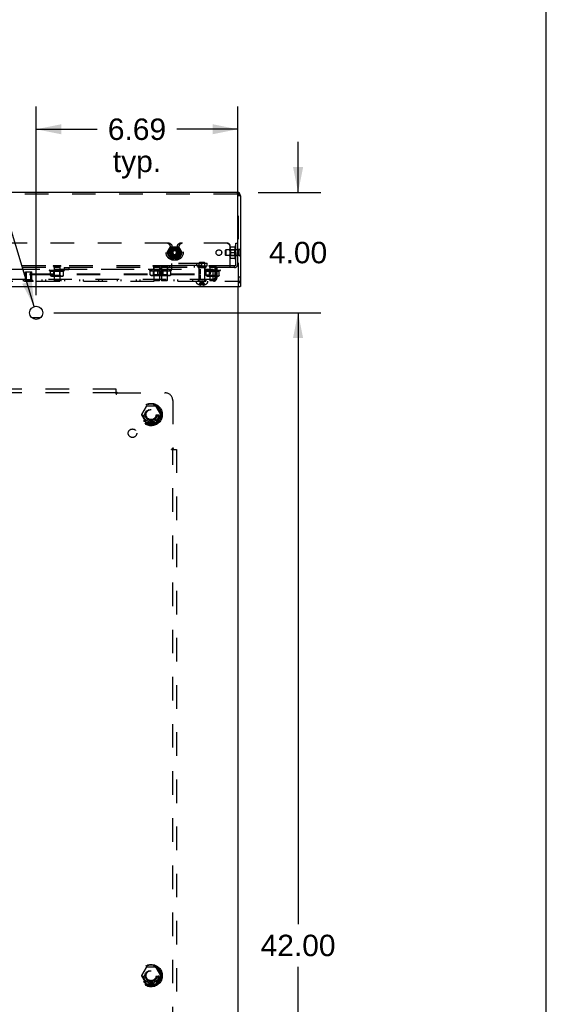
# Model space of a CAD drawing. Header units: inches. Extents: x 0 to 142, y 0 to 92.
# Tile 61 of 65: x 125 to 142, y 25 to 58. Entities that reach past the tile are written whole.
import ezdxf

# ---------------------------------------------------------------- set-up
doc = ezdxf.new("R2010")
doc.units = ezdxf.units.IN
doc.header["$LTSCALE"] = 7.824912
doc.header["$MEASUREMENT"] = 0
doc.linetypes.add('HIDDEN', pattern=[0.2, 0.1, -0.1])
doc.layers.get('0').update_dxf_attribs({"linetype": 'CONTINUOUS'})
for name, color, linetype in [('02___PRT_ALL_AXES', 7, 'CONTINUOUS'), ('06___PRT_ALL_SURFS', 7, 'CONTINUOUS'), ('BODY_1PC', 7, 'CONTINUOUS'), ('DEFAULT_2', 8, 'HIDDEN'), ('DIMENSIONS', 7, 'CONTINUOUS')]:
    doc.layers.add(name, color=color, linetype=linetype)
doc.styles.get("Standard").update_dxf_attribs({"font": 'arial.ttf'})
doc.styles.add('TEXTSTYLE_1', font='gdt', dxfattribs={"width": 0.8})
doc.dimstyles.new('DIMSTYLE_1', dxfattribs={"dimtxt": 0.711356, "dimasz": 0.836889, "dimexe": 0.09, "dimexo": 0.07, "dimgap": 0.0425, "dimtad": 0, "dimtih": 1, "dimtoh": 1, "dimzin": 4, "dimdsep": 46, "dimtxsty": 'Standard', "dimblk": '_FILLED', "dimblk1": '_FILLED', "dimblk2": '_FILLED', "dimcen": 0.09, "dimazin": 1, "dimtfac": 1, "dimtdec": 3, "dimtofl": 0, "dimtmove": 0, "dimatfit": 3, "dimldrblk": '_FILLED', "dimfxl": 1, "dimtolj": 1, "dimtzin": 4, "dimarcsym": 0})
doc.dimstyles.new('DIMSTYLE_2', dxfattribs={"dimtxt": 0.711356, "dimasz": 0.836889, "dimexe": 0.09, "dimexo": 0.07, "dimgap": 0.09, "dimtad": 0, "dimtih": 1, "dimtoh": 1, "dimzin": 4, "dimdsep": 46, "dimtxsty": 'Standard', "dimblk": '_FILLED', "dimblk1": '_FILLED', "dimblk2": '_FILLED', "dimcen": 0.09, "dimazin": 1, "dimtfac": 1, "dimtdec": 3, "dimtofl": 0, "dimtmove": 0, "dimatfit": 1, "dimldrblk": '_FILLED', "dimfxl": 1, "dimtolj": 1, "dimtzin": 4, "dimarcsym": 0})

# ---------------------------------------------------------------- blocks, each defined once
blk = doc.blocks.new('_FILLED')
at = {"color": 0, "linetype": 'ByBlock'}
blk.add_solid([(0, 0), (-1, 0.2), (-1, -0.2)], dxfattribs=at)
blk = doc.blocks.new('*D2')
at = {"layer": 'BODY_1PC', "color": 2, "linetype": 'Continuous'}
for p, q in [((125.343, 48.686), (125.343, 54.948)), ((132.03, 50.186), (132.03, 54.948)), ((125.343, 54.194), (127.364, 54.194)), ((132.03, 54.194), (130.009, 54.194))]:
    blk.add_line(p, q, dxfattribs=at)
at = {"layer": 'BODY_1PC', "color": 2, "linetype": 'Continuous', "xscale": 0.8368889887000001, "yscale": 0.8368889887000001, "zscale": 0.8368889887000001, "rotation": 180}
blk.add_blockref('_FILLED', (125.343, 54.194), dxfattribs=at)
at = {"layer": 'BODY_1PC', "color": 2, "linetype": 'Continuous', "xscale": 0.8368889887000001, "yscale": 0.8368889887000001, "zscale": 0.8368889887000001}
blk.add_blockref('_FILLED', (132.03, 54.194), dxfattribs=at)
at = {"layer": 'BODY_1PC', "color": 2, "linetype": 'Continuous', "insert": (128.687, 54.55), "char_height": 0.7114, "width": 1.93309, "attachment_point": 2, "line_spacing_factor": 0.9}
blk.add_mtext('6.69\\Ptyp.', dxfattribs=at)
blk = doc.blocks.new('*D3')
at = {"layer": 'BODY_1PC', "color": 2, "linetype": 'Continuous'}
for p, q in [((122.783, 56.555), (122.092, 56.555)), ((125.279, 48.309), (122.783, 56.555))]:
    blk.add_line(p, q, dxfattribs=at)
at = {"layer": 'BODY_1PC', "color": 2, "linetype": 'Continuous', "xscale": 0.8368889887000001, "yscale": 0.8368889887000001, "zscale": 0.8368889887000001, "rotation": 286.8475240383}
blk.add_blockref('_FILLED', (125.279, 48.309), dxfattribs=at)
at = {"layer": 'BODY_1PC', "color": 2, "linetype": 'Continuous', "insert": (121.736, 56.91), "char_height": 0.71136, "width": 2.32887, "attachment_point": 3, "line_spacing_factor": 0.9, "style": 'TEXTSTYLE_1'}
blk.add_mtext('{\\fgdt;n}\\fArial;.44\\P(x6)', dxfattribs=at)
blk = doc.blocks.new('*D12')
at = {"layer": 'DIMENSIONS', "color": 2, "linetype": 'Continuous'}
for p, q in [((125.929, 48.1), (134.786, 48.1)), ((134.033, 48.1), (134.033, 27.811)), ((134.033, 6.1), (134.033, 26.389)), ((125.929, 6.1), (134.786, 6.1))]:
    blk.add_line(p, q, dxfattribs=at)
at = {"layer": 'DIMENSIONS', "color": 2, "linetype": 'Continuous', "xscale": 0.8368889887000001, "yscale": 0.8368889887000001, "zscale": 0.8368889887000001}
for p, rotation in [((134.033, 48.1), 90), ((134.033, 6.1), 270)]:
    blk.add_blockref('_FILLED', p, dxfattribs=dict(at, rotation=rotation))
at = {"layer": 'DIMENSIONS', "color": 2, "linetype": 'Continuous', "insert": (134.033, 27.456), "char_height": 0.7114, "width": 2.48578, "attachment_point": 2, "line_spacing_factor": 0.9}
blk.add_mtext('42.00', dxfattribs=at)
blk = doc.blocks.new('*D22')
at = {"layer": 'DIMENSIONS', "color": 2, "linetype": 'Continuous'}
for p, q in [((134.033, 52.1), (134.033, 53.774)), ((132.706, 52.1), (134.786, 52.1)), ((125.929, 48.1), (134.786, 48.1)), ((134.033, 48.1), (134.033, 46.426))]:
    blk.add_line(p, q, dxfattribs=at)
at = {"layer": 'DIMENSIONS', "color": 2, "linetype": 'Continuous', "xscale": 0.8368889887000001, "yscale": 0.8368889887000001, "zscale": 0.8368889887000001}
for p, rotation in [((134.033, 52.1), 270), ((134.033, 48.1), 90)]:
    blk.add_blockref('_FILLED', p, dxfattribs=dict(at, rotation=rotation))
at = {"layer": 'DIMENSIONS', "color": 2, "linetype": 'Continuous', "insert": (134.033, 50.456), "char_height": 0.7114, "width": 1.93309, "attachment_point": 2, "line_spacing_factor": 0.9}
blk.add_mtext('4.00', dxfattribs=at)

msp = doc.modelspace()

# ---------------------------------------------------------------- linework, layer by layer
at = {"color": 7, "linetype": 'Continuous'}
for p, q in [((142.271, 0), (142.271, 92.058)), ((132.124, 50.228), (132.12, 50.228)), ((132.124, 49.972), (132.124, 50.228)), ((132.124, 49.972), (132.12, 49.972)), ((132.12, 48.975), (132.105, 48.975)), ((125.486, 47.935), (125.199, 47.935))]:
    msp.add_line(p, q, dxfattribs=at)
at = {"color": 3, "linetype": 'Continuous'}
for p, q in [((132.008, 52.1), (106.677, 52.1)), ((132.09, 52.034), (132.093, 52.03)), ((132.093, 52.03), (132.096, 52.025)), ((132.096, 52.025), (132.099, 52.021)), ((132.099, 52.021), (132.102, 52.016)), ((132.102, 52.016), (132.105, 52.012)), ((132.105, 52.012), (132.108, 52.007)), ((132.108, 52.007), (132.113, 52)), ((132.113, 52), (132.12, 51.988)), ((132.12, 51.988), (132.12, 48.975)), ((106.58, 48.975), (132.105, 48.975)), ((132.03, 48.975), (132.03, 5.1))]:
    msp.add_line(p, q, dxfattribs=at)
msp.add_lwpolyline([(132.008, 52.1), (132.01, 52.1), (132.011, 52.1), (132.013, 52.1), (132.014, 52.1), (132.016, 52.099), (132.017, 52.099), (132.019, 52.099), (132.02, 52.098), (132.022, 52.098), (132.023, 52.098), (132.025, 52.097), (132.026, 52.096), (132.028, 52.096), (132.03, 52.095), (132.031, 52.094), (132.033, 52.094), (132.034, 52.093), (132.036, 52.092), (132.037, 52.091), (132.039, 52.09), (132.04, 52.089), (132.042, 52.088), (132.043, 52.087), (132.045, 52.086), (132.046, 52.085), (132.048, 52.083), (132.049, 52.082), (132.051, 52.081), (132.052, 52.08), (132.054, 52.078), (132.055, 52.077), (132.057, 52.075), (132.058, 52.074), (132.06, 52.072), (132.061, 52.071), (132.063, 52.069), (132.064, 52.067), (132.066, 52.066), (132.067, 52.064), (132.069, 52.062), (132.07, 52.06), (132.072, 52.058), (132.073, 52.057), (132.075, 52.055), (132.076, 52.053), (132.078, 52.051), (132.079, 52.049), (132.081, 52.047), (132.082, 52.045), (132.084, 52.043), (132.086, 52.041), (132.087, 52.039), (132.089, 52.036), (132.09, 52.034)], dxfattribs=at)
msp.add_circle((125.343, 48.1), 0.219, dxfattribs=at)
for centre, radius, start, end in [((132.008, 51.988), 0.112, 0, 90), ((132.105, 48.99), 0.015, 270, 360)]:
    msp.add_arc(centre, radius, start, end, dxfattribs=at)
at = {"layer": '02___PRT_ALL_AXES', "color": 8, "linetype": 'HIDDEN'}
for p, q in [((131.97, 50.1), (131.97, 49.991)), ((132.03, 50.1), (132.03, 49.991)), ((132.06, 50.004), (132.06, 50.197)), ((132.12, 50.197), (132.06, 50.197)), ((132.12, 50.004), (132.12, 50.197)), ((130.673, 49.66), (130.673, 49.74)), ((131.013, 49.66), (131.013, 49.74)), ((132.03, 49.991), (131.97, 49.991)), ((132.12, 50.004), (132.06, 50.004)), ((124.987, 49.166), (124.987, 49.458)), ((124.987, 49.458), (125.199, 49.458)), ((125.199, 49.166), (125.199, 49.458)), ((125.934, 49.6), (125.934, 49.66)), ((126.127, 49.66), (125.934, 49.66)), ((126.127, 49.6), (125.934, 49.6)), ((126.127, 49.6), (126.127, 49.66)), ((126.265, 49.6), (126.265, 49.54)), ((126.265, 49.6), (126.421, 49.6)), ((126.265, 49.54), (126.421, 49.54)), ((126.421, 49.6), (126.421, 49.54)), ((129.233, 49.6), (129.233, 49.54)), ((129.233, 49.6), (129.246, 49.6)), ((129.233, 49.54), (129.452, 49.54)), ((129.246, 49.6), (129.246, 49.66)), ((129.439, 49.66), (129.246, 49.66)), ((129.439, 49.6), (129.246, 49.6)), ((129.439, 49.6), (129.439, 49.66)), ((129.439, 49.6), (129.452, 49.6)), ((129.452, 49.6), (129.452, 49.54)), ((129.483, 49.6), (129.483, 49.54)), ((129.483, 49.6), (129.496, 49.6)), ((129.483, 49.54), (129.702, 49.54)), ((129.496, 49.6), (129.496, 49.66)), ((129.689, 49.66), (129.496, 49.66)), ((129.689, 49.6), (129.496, 49.6)), ((129.689, 49.6), (129.689, 49.66)), ((129.689, 49.6), (129.702, 49.6)), ((129.702, 49.6), (129.702, 49.54)), ((130.673, 49.66), (131.013, 49.66)), ((130.718, 49.66), (130.718, 49.6)), ((130.718, 49.604), (130.718, 49.66)), ((130.718, 49.604), (130.967, 49.604)), ((130.718, 49.6), (130.968, 49.6)), ((130.967, 49.604), (130.967, 49.66)), ((130.968, 49.66), (130.968, 49.6)), ((131.106, 49.6), (131.106, 49.66)), ((131.299, 49.66), (131.106, 49.66)), ((131.299, 49.6), (131.106, 49.6)), ((131.299, 49.6), (131.299, 49.66)), ((124.986, 49.21), (124.986, 49.15)), ((124.986, 49.21), (125.199, 49.21)), ((124.986, 49.15), (125.199, 49.15)), ((125.199, 49.21), (125.199, 49.15)), ((130.718, 49.21), (130.718, 49.15)), ((130.718, 49.21), (130.968, 49.21)), ((130.718, 49.15), (130.968, 49.15)), ((130.968, 49.21), (130.968, 49.15)), ((132.06, 49.287), (132.06, 49.1)), ((132.12, 49.287), (132.06, 49.287)), ((132.12, 49.1), (132.06, 49.1)), ((132.12, 49.287), (132.12, 49.1))]:
    msp.add_line(p, q, dxfattribs=at)
for centre, radius in [((129.905, 50.1), 0.0966), ((129.968, 50.1), 0.0966), ((131.405, 50.098), 0.0938), ((131.03, 49.444), 0.0938), ((129.155, 44.722), 0.372), ((129.155, 44.722), 0.356), ((129.155, 44.722), 0.25), ((129.155, 44.722), 0.183), ((128.537, 44.103), 0.141), ((129.155, 26.097), 0.372), ((129.155, 26.097), 0.356), ((129.155, 26.097), 0.25), ((129.155, 26.097), 0.183)]:
    msp.add_circle(centre, radius, dxfattribs=at)
for centre in [(129.905, 50.1), (129.968, 50.1)]:
    msp.add_arc(centre, 0.109, 180, 360, dxfattribs=at)
at = {"layer": '06___PRT_ALL_SURFS', "color": 8, "linetype": 'HIDDEN'}
for p, q in [((124.948, 49.145), (124.948, 49.166)), ((125.237, 49.166), (124.948, 49.166)), ((125.237, 49.145), (124.948, 49.145)), ((125.021, 49.145), (125.021, 49.166)), ((125.165, 49.145), (125.165, 49.166)), ((125.237, 49.145), (125.237, 49.166))]:
    msp.add_line(p, q, dxfattribs=at)
at = {"layer": 'DEFAULT_2', "color": 8, "linetype": 'HIDDEN'}
for p, q in [((132.008, 52.04), (106.677, 52.04)), ((132.008, 52.1), (132.008, 52.04)), ((132.023, 52.098), (132.022, 52.098)), ((132.055, 52.029), (132.057, 52.029)), ((132.06, 48.975), (132.06, 51.988)), ((132.12, 51.988), (132.06, 51.988)), ((132.093, 52.007), (132.09, 52.01)), ((132.095, 52.028), (132.093, 52.03)), ((132.096, 52.005), (132.093, 52.007)), ((132.098, 52.023), (132.096, 52.025)), ((132.099, 52.003), (132.096, 52.005)), ((132.101, 52.019), (132.099, 52.021)), ((132.102, 52.001), (132.099, 52.003)), ((132.105, 51.999), (132.102, 52.001)), ((132.11, 51.996), (132.105, 51.999)), ((129.734, 50.41), (123.118, 50.41)), ((130.202, 50.41), (130.139, 50.41)), ((131.687, 50.41), (130.202, 50.41)), ((131.97, 49.712), (131.97, 50.41)), ((131.97, 50.41), (132.03, 50.41)), ((132.03, 49.712), (132.03, 50.41)), ((129.689, 50.1), (129.797, 50.288)), ((129.797, 49.913), (129.689, 50.1)), ((129.86, 50.288), (129.751, 50.1)), ((129.751, 50.1), (129.86, 49.913)), ((129.796, 50.285), (129.796, 50.1)), ((129.797, 50.288), (130.076, 50.288)), ((129.859, 50.285), (129.859, 50.1)), ((130.014, 50.288), (130.122, 50.1)), ((130.014, 50.285), (130.014, 50.1)), ((130.122, 50.1), (130.014, 49.913)), ((130.184, 50.1), (130.076, 50.288)), ((130.076, 49.913), (130.184, 50.1)), ((130.077, 50.285), (130.077, 50.1)), ((131.624, 50.184), (131.634, 50.194)), ((131.624, 50.016), (131.624, 50.184)), ((131.624, 50.016), (131.634, 50.006)), ((131.634, 50.194), (131.634, 50.006)), ((132.106, 50.194), (131.634, 50.194)), ((131.77, 50.287), (131.77, 50.288)), ((131.77, 50.288), (131.93, 50.288)), ((131.77, 50.287), (131.77, 49.914)), ((131.79, 50.195), (131.77, 50.215)), ((131.77, 50.194), (131.77, 50.204)), ((131.77, 50.006), (131.77, 50.017)), ((131.772, 50.163), (131.774, 50.153)), ((131.78, 49.6), (131.78, 50.316)), ((131.787, 50.1), (131.93, 50.1)), ((131.79, 50.195), (131.79, 50.005)), ((131.79, 50.195), (131.921, 50.195)), ((131.921, 50.195), (131.921, 50.005)), ((131.969, 50.194), (131.921, 50.195)), ((131.93, 50.288), (131.93, 49.913)), ((131.97, 50.206), (131.969, 50.194)), ((131.969, 50.006), (131.969, 50.194)), ((132.106, 49.972), (132.106, 50.228)), ((132.12, 50.228), (132.106, 50.228)), ((129.797, 49.913), (130.076, 49.913)), ((129.843, 49.54), (129.843, 49.736)), ((130.843, 49.736), (129.843, 49.736)), ((130.683, 49.75), (130.673, 49.74)), ((131.013, 49.74), (130.673, 49.74)), ((130.683, 49.75), (131.003, 49.75)), ((130.748, 49.74), (130.738, 49.75)), ((130.748, 49.614), (130.748, 49.74)), ((130.759, 49.775), (130.749, 49.765)), ((130.749, 49.178), (130.749, 49.765)), ((130.937, 49.765), (130.749, 49.765)), ((130.927, 49.775), (130.759, 49.775)), ((130.843, 49.6), (130.843, 49.736)), ((130.927, 49.775), (130.937, 49.765)), ((130.937, 49.178), (130.937, 49.765)), ((130.938, 49.74), (130.948, 49.75)), ((130.938, 49.614), (130.938, 49.74)), ((131.003, 49.75), (131.013, 49.74)), ((132.106, 50.006), (131.634, 50.006)), ((131.79, 50.005), (131.77, 49.985)), ((131.77, 49.914), (131.77, 49.912)), ((131.77, 49.913), (131.93, 49.913)), ((131.772, 49.976), (131.774, 49.965)), ((131.79, 50.005), (131.921, 50.005)), ((131.969, 50.006), (131.921, 50.005)), ((131.97, 49.994), (131.969, 50.006)), ((132.12, 49.972), (132.106, 49.972)), ((131.918, 49.66), (106.767, 49.66)), ((131.918, 49.6), (106.767, 49.6)), ((107.468, 49.554), (131.218, 49.554)), ((107.906, 49.392), (130.78, 49.392)), ((107.906, 49.372), (130.78, 49.372)), ((129.843, 49.54), (108.843, 49.54)), ((125.024, 49.448), (125.014, 49.458)), ((125.014, 49.458), (125.172, 49.458)), ((125.024, 49.208), (125.024, 49.448)), ((125.162, 49.448), (125.024, 49.448)), ((125.162, 49.448), (125.172, 49.458)), ((125.162, 49.208), (125.162, 49.448)), ((125.78, 49.52), (126.28, 49.52)), ((125.814, 49.337), (125.814, 49.479)), ((125.814, 49.479), (126.247, 49.479)), ((125.902, 49.664), (125.902, 49.646)), ((126.158, 49.664), (125.902, 49.664)), ((126.158, 49.646), (125.902, 49.646)), ((125.922, 49.337), (125.922, 49.479)), ((125.924, 49.52), (125.937, 49.518)), ((125.937, 49.518), (125.935, 49.471)), ((125.935, 49.339), (125.935, 49.471)), ((126.125, 49.471), (125.935, 49.471)), ((125.936, 49.646), (125.936, 49.174)), ((126.124, 49.518), (125.937, 49.518)), ((126.124, 49.646), (126.124, 49.174)), ((126.136, 49.52), (126.124, 49.518)), ((126.124, 49.518), (126.125, 49.471)), ((126.125, 49.339), (126.125, 49.471)), ((126.139, 49.337), (126.139, 49.479)), ((126.158, 49.664), (126.158, 49.646)), ((126.247, 49.337), (126.247, 49.479)), ((129.126, 49.357), (129.126, 49.499)), ((129.126, 49.499), (129.809, 49.499)), ((129.126, 49.357), (129.133, 49.353)), ((129.156, 49.339), (129.126, 49.357)), ((129.215, 49.664), (129.215, 49.646)), ((129.721, 49.664), (129.215, 49.664)), ((129.721, 49.646), (129.215, 49.646)), ((129.248, 49.359), (129.228, 49.339)), ((129.235, 49.357), (129.235, 49.499)), ((129.237, 49.54), (129.249, 49.538)), ((129.249, 49.538), (129.248, 49.491)), ((129.248, 49.359), (129.248, 49.491)), ((129.438, 49.491), (129.248, 49.491)), ((129.438, 49.359), (129.248, 49.359)), ((129.249, 49.646), (129.249, 49.174)), ((129.437, 49.538), (129.249, 49.538)), ((129.343, 49.6), (129.343, 49.66)), ((129.376, 49.357), (129.376, 49.499)), ((129.376, 49.357), (129.383, 49.353)), ((129.406, 49.339), (129.376, 49.357)), ((129.437, 49.646), (129.437, 49.174)), ((129.449, 49.54), (129.437, 49.538)), ((129.437, 49.538), (129.438, 49.491)), ((129.438, 49.359), (129.438, 49.491)), ((129.438, 49.359), (129.458, 49.339)), ((129.451, 49.357), (129.451, 49.499)), ((129.451, 49.357), (129.457, 49.353)), ((129.465, 49.664), (129.465, 49.646)), ((129.471, 49.664), (129.471, 49.646)), ((129.498, 49.359), (129.478, 49.339)), ((129.485, 49.357), (129.485, 49.499)), ((129.487, 49.54), (129.499, 49.538)), ((129.499, 49.538), (129.498, 49.491)), ((129.498, 49.359), (129.498, 49.491)), ((129.688, 49.491), (129.498, 49.491)), ((129.688, 49.359), (129.498, 49.359)), ((129.499, 49.646), (129.499, 49.174)), ((129.687, 49.538), (129.499, 49.538)), ((129.529, 49.339), (129.559, 49.357)), ((129.559, 49.357), (129.559, 49.499)), ((129.687, 49.646), (129.687, 49.174)), ((129.699, 49.54), (129.687, 49.538)), ((129.687, 49.538), (129.688, 49.491)), ((129.688, 49.359), (129.688, 49.491)), ((129.688, 49.359), (129.708, 49.339)), ((129.701, 49.357), (129.701, 49.499)), ((129.721, 49.664), (129.721, 49.646)), ((129.779, 49.339), (129.809, 49.357)), ((129.78, 49.6), (129.78, 49.66)), ((129.809, 49.357), (129.809, 49.499)), ((130.843, 49.676), (129.843, 49.676)), ((129.843, 49.54), (129.843, 49.54)), ((130.593, 49.6), (130.593, 49.66)), ((130.748, 49.614), (130.738, 49.604)), ((130.948, 49.604), (130.738, 49.604)), ((130.938, 49.614), (130.748, 49.614)), ((130.78, 49.554), (130.78, 49.392)), ((130.78, 49.372), (130.78, 49.21)), ((130.905, 49.6), (130.905, 49.66)), ((130.938, 49.614), (130.948, 49.604)), ((130.952, 49.52), (131.452, 49.52)), ((130.986, 49.337), (130.986, 49.479)), ((130.986, 49.479), (131.419, 49.479)), ((131.074, 49.664), (131.074, 49.646)), ((131.33, 49.664), (131.074, 49.664)), ((131.33, 49.646), (131.074, 49.646)), ((131.094, 49.337), (131.094, 49.479)), ((131.096, 49.52), (131.109, 49.518)), ((131.109, 49.518), (131.107, 49.471)), ((131.107, 49.339), (131.107, 49.471)), ((131.297, 49.471), (131.107, 49.471)), ((131.108, 49.646), (131.108, 49.174)), ((131.296, 49.518), (131.109, 49.518)), ((131.218, 49.21), (131.218, 49.554)), ((131.283, 49.27), (131.283, 49.6)), ((131.296, 49.646), (131.296, 49.174)), ((131.308, 49.52), (131.296, 49.518)), ((131.296, 49.518), (131.297, 49.471)), ((131.297, 49.339), (131.297, 49.471)), ((131.311, 49.337), (131.311, 49.479)), ((131.33, 49.664), (131.33, 49.646)), ((131.343, 49.27), (131.343, 49.6)), ((131.419, 49.337), (131.419, 49.479)), ((131.918, 49.6), (131.918, 49.66)), ((106.565, 49.15), (132.12, 49.15)), ((131.223, 49.21), (107.463, 49.21)), ((124.905, 49.21), (124.905, 49.15)), ((125.024, 49.208), (125.162, 49.208)), ((125.03, 49.21), (125.03, 49.15)), ((125.53, 49.21), (125.53, 49.15)), ((125.655, 49.21), (125.655, 49.15)), ((125.844, 49.319), (125.814, 49.337)), ((125.844, 49.319), (126.217, 49.319)), ((125.903, 49.327), (125.898, 49.325)), ((125.935, 49.339), (125.915, 49.319)), ((125.935, 49.333), (125.922, 49.337)), ((126.125, 49.339), (125.935, 49.339)), ((125.946, 49.164), (125.936, 49.174)), ((126.124, 49.174), (125.936, 49.174)), ((126.114, 49.164), (125.946, 49.164)), ((125.983, 49.323), (125.995, 49.322)), ((126.007, 49.321), (126.019, 49.32)), ((126.114, 49.164), (126.124, 49.174)), ((126.125, 49.339), (126.145, 49.319)), ((126.155, 49.21), (126.155, 49.15)), ((126.175, 49.322), (126.169, 49.323)), ((126.217, 49.319), (126.247, 49.337)), ((126.228, 49.327), (126.222, 49.325)), ((126.28, 49.21), (126.28, 49.15)), ((126.78, 49.21), (126.78, 49.15)), ((126.905, 49.21), (126.905, 49.15)), ((127.405, 49.21), (127.405, 49.15)), ((127.53, 49.21), (127.53, 49.15)), ((128.03, 49.21), (128.03, 49.15)), ((128.155, 49.21), (128.155, 49.15)), ((128.655, 49.21), (128.655, 49.15)), ((128.78, 49.21), (128.78, 49.15)), ((129.139, 49.35), (129.133, 49.353)), ((129.156, 49.339), (129.779, 49.339)), ((129.216, 49.347), (129.21, 49.345)), ((129.437, 49.174), (129.249, 49.174)), ((129.259, 49.164), (129.249, 49.174)), ((129.427, 49.164), (129.259, 49.164)), ((129.28, 49.21), (129.28, 49.15)), ((129.296, 49.343), (129.307, 49.342)), ((129.319, 49.341), (129.331, 49.34)), ((129.389, 49.35), (129.383, 49.353)), ((129.405, 49.21), (129.405, 49.15)), ((129.427, 49.164), (129.437, 49.174)), ((129.464, 49.35), (129.457, 49.353)), ((129.466, 49.347), (129.46, 49.345)), ((129.687, 49.174), (129.499, 49.174)), ((129.509, 49.164), (129.499, 49.174)), ((129.677, 49.164), (129.509, 49.164)), ((129.541, 49.347), (129.535, 49.345)), ((129.546, 49.343), (129.557, 49.342)), ((129.569, 49.341), (129.581, 49.34)), ((129.677, 49.164), (129.687, 49.174)), ((129.791, 49.347), (129.785, 49.345)), ((129.905, 49.21), (129.905, 49.15)), ((130.03, 49.21), (130.03, 49.15)), ((130.53, 49.21), (130.53, 49.15)), ((130.656, 49.15), (130.656, 49.104)), ((130.744, 49.037), (130.743, 49.037)), ((130.745, 49.037), (130.744, 49.037)), ((130.827, 49.037), (130.745, 49.037)), ((130.774, 49.037), (130.774, 49.027)), ((130.808, 49.037), (130.808, 49.022)), ((130.827, 49.037), (130.829, 49.059)), ((130.827, 49.037), (130.827, 49.037)), ((130.827, 49.037), (130.827, 49.027)), ((130.838, 49.037), (130.843, 49.037)), ((130.851, 49.101), (130.849, 49.122)), ((130.854, 49.08), (130.851, 49.102)), ((130.856, 49.059), (130.854, 49.081)), ((130.858, 49.037), (130.856, 49.059)), ((130.858, 49.037), (130.858, 49.027)), ((130.858, 49.037), (130.858, 49.037)), ((130.941, 49.037), (130.858, 49.037)), ((130.878, 49.037), (130.878, 49.022)), ((130.911, 49.037), (130.911, 49.027)), ((130.942, 49.037), (130.941, 49.037)), ((130.942, 49.037), (130.942, 49.037)), ((130.992, 49.333), (130.986, 49.337)), ((131.016, 49.319), (130.986, 49.337)), ((131.016, 49.319), (131.389, 49.319)), ((131.029, 49.15), (131.029, 49.104)), ((131.075, 49.327), (131.07, 49.325)), ((131.107, 49.339), (131.087, 49.319)), ((131.297, 49.339), (131.107, 49.339)), ((131.296, 49.174), (131.108, 49.174)), ((131.118, 49.164), (131.108, 49.174)), ((131.286, 49.164), (131.118, 49.164)), ((131.155, 49.323), (131.167, 49.322)), ((131.179, 49.321), (131.191, 49.32)), ((131.223, 49.21), (131.223, 49.15)), ((131.283, 49.27), (131.343, 49.27)), ((131.286, 49.164), (131.296, 49.174)), ((131.297, 49.339), (131.317, 49.319)), ((131.317, 49.333), (131.311, 49.337)), ((131.389, 49.319), (131.419, 49.337)), ((131.4, 49.327), (131.394, 49.325)), ((130.779, 49.026), (130.774, 49.027)), ((130.779, 49.026), (130.783, 49.025)), ((130.783, 49.025), (130.788, 49.024)), ((130.787, 49.024), (130.792, 49.023)), ((130.791, 49.023), (130.796, 49.023)), ((130.796, 49.023), (130.8, 49.022)), ((130.8, 49.022), (130.804, 49.022)), ((130.804, 49.022), (130.808, 49.022)), ((130.882, 49.022), (130.878, 49.022)), ((130.882, 49.022), (130.886, 49.022)), ((130.886, 49.022), (130.89, 49.023)), ((130.89, 49.023), (130.894, 49.023)), ((130.894, 49.023), (130.898, 49.024)), ((130.898, 49.024), (130.903, 49.025)), ((130.902, 49.025), (130.907, 49.026)), ((130.907, 49.026), (130.911, 49.027)), ((127.999, 45.566), (111.062, 45.566)), ((127.999, 45.441), (111.062, 45.441)), ((127.999, 45.4), (127.999, 45.566)), ((128.034, 45.441), (129.624, 45.441)), ((129.874, 45.191), (129.874, 43.601)), ((128.992, 44.995), (128.838, 44.727)), ((129.31, 45), (129.001, 45)), ((129.473, 44.727), (129.318, 44.995)), ((128.838, 44.717), (128.992, 44.45)), ((129.318, 44.45), (129.473, 44.717)), ((129.31, 44.445), (129.001, 44.445)), ((129.833, 43.566), (129.999, 43.566)), ((129.874, 8.628), (129.874, 43.566)), ((129.888, 43.587), (129.885, 43.591)), ((129.893, 43.583), (129.888, 43.587)), ((129.999, 43.566), (129.999, 8.628)), ((128.992, 26.37), (128.838, 26.102)), ((129.31, 26.375), (129.001, 26.375)), ((129.473, 26.102), (129.318, 26.37)), ((128.838, 26.092), (128.992, 25.825)), ((129.318, 25.825), (129.473, 26.092)), ((129.31, 25.82), (129.001, 25.82))]:
    msp.add_line(p, q, dxfattribs=at)
for points in [[(132.008, 52.04), (132.01, 52.04), (132.011, 52.04), (132.013, 52.04), (132.014, 52.04), (132.016, 52.04), (132.017, 52.04), (132.019, 52.04), (132.02, 52.039), (132.022, 52.039), (132.023, 52.039), (132.025, 52.039), (132.026, 52.038), (132.028, 52.038), (132.03, 52.038), (132.031, 52.037), (132.033, 52.037), (132.034, 52.037), (132.036, 52.036), (132.037, 52.036), (132.039, 52.035), (132.04, 52.035), (132.042, 52.035), (132.043, 52.034), (132.045, 52.033), (132.046, 52.033)], [(132.017, 52.099), (132.016, 52.099), (132.014, 52.1), (132.013, 52.1)], [(132.036, 52.036), (132.034, 52.037), (132.033, 52.037), (132.031, 52.037), (132.03, 52.038), (132.028, 52.038), (132.026, 52.038), (132.025, 52.039), (132.023, 52.039), (132.022, 52.039)], [(132.031, 52.094), (132.03, 52.095), (132.028, 52.096), (132.026, 52.096), (132.025, 52.097), (132.023, 52.098)], [(132.043, 52.034), (132.042, 52.035), (132.04, 52.035), (132.039, 52.035), (132.037, 52.036)], [(132.045, 52.086), (132.043, 52.087), (132.042, 52.088), (132.04, 52.089), (132.039, 52.09)], [(132.07, 52.022), (132.069, 52.022), (132.067, 52.023), (132.066, 52.024), (132.064, 52.025), (132.063, 52.026), (132.061, 52.026), (132.06, 52.027), (132.058, 52.028), (132.057, 52.029), (132.055, 52.029), (132.054, 52.03), (132.052, 52.031), (132.051, 52.031), (132.049, 52.032), (132.048, 52.032), (132.046, 52.033)], [(132.054, 52.078), (132.052, 52.08), (132.051, 52.081), (132.049, 52.082)], [(132.058, 52.074), (132.057, 52.075), (132.055, 52.077)], [(132.067, 52.064), (132.066, 52.066), (132.064, 52.067), (132.063, 52.069), (132.061, 52.071)], [(132.079, 52.049), (132.078, 52.051), (132.076, 52.053), (132.075, 52.055), (132.073, 52.057), (132.072, 52.058), (132.07, 52.06), (132.069, 52.062)], [(132.07, 52.022), (132.072, 52.021), (132.073, 52.02), (132.075, 52.019), (132.076, 52.018), (132.078, 52.017), (132.079, 52.016), (132.081, 52.015)], [(132.09, 52.01), (132.089, 52.011), (132.087, 52.011), (132.086, 52.012), (132.084, 52.013), (132.082, 52.014), (132.081, 52.015)], [(132.09, 52.034), (132.089, 52.036), (132.087, 52.039), (132.086, 52.041)], [(132.12, 51.988), (132.119, 51.989), (132.11, 51.996)], [(131.77, 50.204), (131.771, 50.214), (131.772, 50.225), (131.774, 50.235), (131.775, 50.245), (131.778, 50.255), (131.78, 50.266), (131.783, 50.277), (131.787, 50.288)], [(131.77, 50.194), (131.77, 50.184), (131.771, 50.173)], [(131.772, 50.163), (131.771, 50.173), (131.77, 50.184), (131.77, 50.194)], [(131.77, 50.017), (131.771, 50.027), (131.772, 50.037), (131.774, 50.047), (131.775, 50.058), (131.778, 50.068), (131.78, 50.078), (131.783, 50.089), (131.787, 50.1)], [(131.787, 50.288), (131.783, 50.277), (131.78, 50.266), (131.778, 50.255), (131.775, 50.245), (131.774, 50.235), (131.772, 50.225), (131.771, 50.214)], [(131.787, 50.1), (131.783, 50.089), (131.78, 50.078), (131.778, 50.068), (131.775, 50.058), (131.774, 50.047), (131.772, 50.037), (131.771, 50.027)], [(131.775, 50.143), (131.774, 50.153), (131.772, 50.163)], [(131.775, 50.143), (131.778, 50.132), (131.78, 50.122), (131.783, 50.111), (131.787, 50.1)], [(131.787, 50.1), (131.783, 50.111), (131.78, 50.122), (131.778, 50.132), (131.775, 50.143)], [(131.77, 50.006), (131.77, 49.996), (131.771, 49.986)], [(131.772, 49.976), (131.771, 49.986), (131.77, 49.996), (131.77, 50.006)], [(131.775, 49.955), (131.774, 49.965), (131.772, 49.976)], [(131.775, 49.955), (131.778, 49.945), (131.78, 49.934), (131.783, 49.924), (131.787, 49.913)], [(131.787, 49.913), (131.783, 49.924), (131.78, 49.934), (131.778, 49.945), (131.775, 49.955)], [(129.139, 49.35), (129.145, 49.347), (129.151, 49.345), (129.157, 49.343), (129.163, 49.342), (129.169, 49.341), (129.175, 49.34), (129.18, 49.34), (129.186, 49.34), (129.192, 49.341), (129.198, 49.342), (129.204, 49.343), (129.21, 49.345), (129.216, 49.347), (129.222, 49.35), (129.228, 49.353), (129.235, 49.357)], [(129.235, 49.357), (129.228, 49.353), (129.222, 49.35)], [(129.296, 49.343), (129.284, 49.345), (129.272, 49.347), (129.26, 49.35), (129.247, 49.353), (129.235, 49.357)], [(129.451, 49.357), (129.438, 49.353), (129.426, 49.35), (129.414, 49.347), (129.402, 49.345), (129.39, 49.343), (129.378, 49.342), (129.366, 49.341), (129.355, 49.34), (129.343, 49.34)], [(129.343, 49.34), (129.355, 49.34), (129.366, 49.341), (129.378, 49.342), (129.39, 49.343), (129.402, 49.345), (129.414, 49.347), (129.426, 49.35), (129.438, 49.353), (129.451, 49.357)], [(129.389, 49.35), (129.395, 49.347), (129.401, 49.345), (129.407, 49.343), (129.413, 49.342), (129.419, 49.341), (129.425, 49.34), (129.43, 49.34), (129.436, 49.34), (129.442, 49.341), (129.448, 49.342), (129.454, 49.343), (129.46, 49.345), (129.466, 49.347), (129.472, 49.35), (129.478, 49.353), (129.485, 49.357)], [(129.464, 49.35), (129.47, 49.347), (129.476, 49.345), (129.482, 49.343), (129.487, 49.342), (129.493, 49.341), (129.499, 49.34), (129.505, 49.34), (129.511, 49.34), (129.517, 49.341), (129.523, 49.342), (129.529, 49.343), (129.535, 49.345), (129.541, 49.347), (129.547, 49.35), (129.553, 49.353), (129.559, 49.357)], [(129.485, 49.357), (129.478, 49.353), (129.472, 49.35)], [(129.546, 49.343), (129.534, 49.345), (129.522, 49.347), (129.51, 49.35), (129.497, 49.353), (129.485, 49.357)], [(129.559, 49.357), (129.553, 49.353), (129.547, 49.35)], [(129.701, 49.357), (129.688, 49.353), (129.676, 49.35), (129.664, 49.347), (129.652, 49.345), (129.64, 49.343), (129.628, 49.342), (129.616, 49.341), (129.605, 49.34), (129.593, 49.34)], [(129.593, 49.34), (129.605, 49.34), (129.616, 49.341), (129.628, 49.342), (129.64, 49.343), (129.652, 49.345), (129.664, 49.347), (129.676, 49.35), (129.688, 49.353), (129.701, 49.357)], [(129.701, 49.357), (129.707, 49.353), (129.714, 49.35), (129.72, 49.347), (129.726, 49.345), (129.732, 49.343), (129.737, 49.342), (129.743, 49.341), (129.749, 49.34), (129.755, 49.34), (129.761, 49.34), (129.767, 49.341), (129.773, 49.342), (129.779, 49.343), (129.785, 49.345), (129.791, 49.347), (129.797, 49.35), (129.803, 49.353), (129.809, 49.357)], [(129.809, 49.357), (129.803, 49.353), (129.797, 49.35)], [(125.814, 49.337), (125.82, 49.333), (125.826, 49.33), (125.832, 49.327), (125.838, 49.325)], [(125.85, 49.322), (125.844, 49.323), (125.838, 49.325), (125.832, 49.327), (125.826, 49.33), (125.82, 49.333)], [(125.844, 49.323), (125.85, 49.322), (125.856, 49.321), (125.862, 49.32), (125.868, 49.32), (125.874, 49.32), (125.88, 49.321), (125.886, 49.322), (125.892, 49.323), (125.898, 49.325), (125.903, 49.327), (125.91, 49.33), (125.916, 49.333), (125.922, 49.337)], [(125.886, 49.322), (125.88, 49.321), (125.874, 49.32), (125.868, 49.32)], [(125.922, 49.337), (125.916, 49.333), (125.91, 49.33)], [(125.935, 49.333), (125.947, 49.33), (125.959, 49.327), (125.971, 49.325)], [(125.983, 49.323), (125.971, 49.325), (125.959, 49.327), (125.947, 49.33)], [(126.007, 49.321), (125.995, 49.322), (125.983, 49.323)], [(126.03, 49.32), (126.019, 49.32), (126.007, 49.321)], [(126.139, 49.337), (126.126, 49.333), (126.114, 49.33), (126.101, 49.327), (126.089, 49.325), (126.078, 49.323), (126.066, 49.322), (126.054, 49.321), (126.042, 49.32), (126.03, 49.32)], [(126.03, 49.32), (126.042, 49.32), (126.054, 49.321), (126.066, 49.322), (126.078, 49.323), (126.089, 49.325), (126.101, 49.327), (126.114, 49.33), (126.126, 49.333), (126.139, 49.337)], [(126.139, 49.337), (126.145, 49.333), (126.151, 49.33), (126.157, 49.327), (126.163, 49.325), (126.169, 49.323), (126.175, 49.322), (126.181, 49.321), (126.187, 49.32), (126.193, 49.32), (126.199, 49.32), (126.205, 49.321), (126.21, 49.322), (126.216, 49.323), (126.222, 49.325), (126.228, 49.327), (126.234, 49.33), (126.241, 49.333), (126.247, 49.337)], [(126.163, 49.325), (126.157, 49.327), (126.151, 49.33), (126.145, 49.333)], [(126.21, 49.322), (126.205, 49.321), (126.199, 49.32), (126.193, 49.32)], [(126.247, 49.337), (126.241, 49.333), (126.234, 49.33)], [(129.163, 49.342), (129.157, 49.343), (129.151, 49.345), (129.145, 49.347)], [(129.198, 49.342), (129.192, 49.341), (129.186, 49.34), (129.18, 49.34)], [(129.247, 49.353), (129.26, 49.35), (129.272, 49.347), (129.284, 49.345)], [(129.319, 49.341), (129.307, 49.342), (129.296, 49.343)], [(129.343, 49.34), (129.331, 49.34), (129.319, 49.341)], [(129.413, 49.342), (129.407, 49.343), (129.401, 49.345), (129.395, 49.347)], [(129.448, 49.342), (129.442, 49.341), (129.436, 49.34), (129.43, 49.34)], [(129.487, 49.342), (129.482, 49.343), (129.476, 49.345), (129.47, 49.347)], [(129.497, 49.353), (129.51, 49.35), (129.522, 49.347), (129.534, 49.345)], [(129.523, 49.342), (129.517, 49.341), (129.511, 49.34), (129.505, 49.34)], [(129.569, 49.341), (129.557, 49.342), (129.546, 49.343)], [(129.593, 49.34), (129.581, 49.34), (129.569, 49.341)], [(129.737, 49.342), (129.732, 49.343), (129.726, 49.345), (129.72, 49.347), (129.714, 49.35)], [(129.773, 49.342), (129.767, 49.341), (129.761, 49.34), (129.755, 49.34)], [(130.744, 49.037), (130.757, 49.059), (130.772, 49.081), (130.788, 49.102), (130.805, 49.122), (130.823, 49.142), (130.843, 49.161)], [(130.774, 49.037), (130.784, 49.059), (130.794, 49.08), (130.805, 49.101), (130.817, 49.122), (130.829, 49.142), (130.843, 49.161)], [(130.808, 49.037), (130.813, 49.059), (130.818, 49.08), (130.824, 49.101), (130.83, 49.122), (130.836, 49.142), (130.843, 49.161)], [(130.838, 49.037), (130.833, 49.037), (130.827, 49.037)], [(130.829, 49.059), (130.832, 49.081), (130.834, 49.102), (130.837, 49.122), (130.84, 49.142), (130.843, 49.161)], [(130.832, 49.08), (130.834, 49.101), (130.837, 49.122), (130.84, 49.142), (130.843, 49.161)], [(130.849, 49.122), (130.846, 49.142), (130.843, 49.161)], [(130.849, 49.122), (130.846, 49.142), (130.843, 49.161)], [(130.878, 49.037), (130.873, 49.059), (130.868, 49.08), (130.862, 49.101), (130.856, 49.122), (130.85, 49.142), (130.843, 49.161)], [(130.911, 49.037), (130.902, 49.059), (130.892, 49.08), (130.881, 49.101), (130.869, 49.122), (130.856, 49.142), (130.843, 49.161)], [(130.942, 49.037), (130.928, 49.059), (130.914, 49.081), (130.898, 49.102), (130.88, 49.122), (130.862, 49.142), (130.843, 49.161)], [(130.858, 49.037), (130.853, 49.037), (130.848, 49.037), (130.843, 49.037)], [(130.992, 49.333), (130.998, 49.33), (131.004, 49.327), (131.01, 49.325), (131.016, 49.323), (131.022, 49.322), (131.028, 49.321), (131.034, 49.32), (131.04, 49.32), (131.046, 49.32), (131.052, 49.321), (131.058, 49.322), (131.064, 49.323), (131.07, 49.325), (131.075, 49.327), (131.082, 49.33), (131.088, 49.333), (131.094, 49.337)], [(131.022, 49.322), (131.016, 49.323), (131.01, 49.325), (131.004, 49.327), (130.998, 49.33)], [(131.058, 49.322), (131.052, 49.321), (131.046, 49.32), (131.04, 49.32)], [(131.094, 49.337), (131.088, 49.333), (131.082, 49.33)], [(131.155, 49.323), (131.143, 49.325), (131.131, 49.327), (131.119, 49.33), (131.107, 49.333), (131.094, 49.337)], [(131.107, 49.333), (131.119, 49.33), (131.131, 49.327), (131.143, 49.325)], [(131.179, 49.321), (131.167, 49.322), (131.155, 49.323)], [(131.202, 49.32), (131.191, 49.32), (131.179, 49.321)], [(131.311, 49.337), (131.298, 49.333), (131.286, 49.33), (131.273, 49.327), (131.261, 49.325), (131.25, 49.323), (131.238, 49.322), (131.226, 49.321), (131.214, 49.32), (131.202, 49.32)], [(131.202, 49.32), (131.214, 49.32), (131.226, 49.321), (131.238, 49.322), (131.25, 49.323), (131.261, 49.325), (131.273, 49.327), (131.286, 49.33), (131.298, 49.333), (131.311, 49.337)], [(131.283, 49.27), (131.275, 49.258), (131.268, 49.247), (131.26, 49.237), (131.253, 49.228), (131.245, 49.22), (131.238, 49.215), (131.23, 49.211), (131.223, 49.21)], [(131.283, 49.27), (131.275, 49.247), (131.268, 49.224), (131.26, 49.203), (131.253, 49.185), (131.245, 49.17), (131.238, 49.159), (131.23, 49.152), (131.223, 49.15)], [(131.317, 49.333), (131.323, 49.33), (131.329, 49.327), (131.335, 49.325), (131.341, 49.323), (131.347, 49.322), (131.353, 49.321), (131.359, 49.32), (131.365, 49.32), (131.371, 49.32), (131.377, 49.321), (131.382, 49.322), (131.388, 49.323), (131.394, 49.325), (131.4, 49.327), (131.406, 49.33), (131.413, 49.333), (131.419, 49.337)], [(131.347, 49.322), (131.341, 49.323), (131.335, 49.325), (131.329, 49.327), (131.323, 49.33)], [(131.382, 49.322), (131.377, 49.321), (131.371, 49.32), (131.365, 49.32)], [(131.419, 49.337), (131.413, 49.333), (131.406, 49.33)], [(130.827, 49.027), (130.824, 49.025), (130.821, 49.024), (130.818, 49.023), (130.814, 49.023), (130.811, 49.022), (130.808, 49.022)], [(130.878, 49.022), (130.875, 49.022), (130.871, 49.023), (130.868, 49.023), (130.865, 49.024), (130.862, 49.025), (130.858, 49.027)], [(127.999, 45.479), (128, 45.477), (128.002, 45.476), (128.003, 45.474), (128.005, 45.472), (128.006, 45.47), (128.008, 45.468), (128.009, 45.467), (128.01, 45.465), (128.012, 45.464), (128.013, 45.462), (128.015, 45.461), (128.016, 45.46), (128.019, 45.457)], [(128.019, 45.457), (128.022, 45.454), (128.024, 45.452), (128.026, 45.45), (128.027, 45.448), (128.029, 45.447), (128.031, 45.445), (128.032, 45.444), (128.033, 45.442), (128.034, 45.441)], [(128.025, 45.428), (128.026, 45.43), (128.028, 45.432), (128.029, 45.434), (128.031, 45.436), (128.032, 45.438), (128.033, 45.439), (128.034, 45.441)], [(127.999, 45.4), (128.001, 45.401), (128.002, 45.401), (128.004, 45.402), (128.005, 45.403), (128.007, 45.404), (128.008, 45.405), (128.009, 45.406), (128.011, 45.407), (128.012, 45.409), (128.014, 45.41), (128.015, 45.412), (128.016, 45.413), (128.017, 45.415), (128.019, 45.417), (128.02, 45.419), (128.021, 45.421), (128.025, 45.428)], [(129.833, 43.566), (129.834, 43.567), (129.834, 43.569), (129.835, 43.57), (129.836, 43.572), (129.837, 43.573), (129.838, 43.574), (129.839, 43.575), (129.84, 43.577), (129.841, 43.578), (129.842, 43.579), (129.844, 43.581), (129.845, 43.582), (129.847, 43.583), (129.848, 43.584), (129.85, 43.585), (129.852, 43.587), (129.854, 43.588), (129.856, 43.589), (129.86, 43.591)], [(129.86, 43.591), (129.862, 43.593), (129.864, 43.594), (129.866, 43.595), (129.868, 43.596), (129.87, 43.598), (129.871, 43.599), (129.873, 43.6), (129.874, 43.601)], [(129.885, 43.591), (129.883, 43.592), (129.882, 43.594), (129.88, 43.596), (129.878, 43.597), (129.877, 43.599), (129.875, 43.6), (129.874, 43.601)], [(129.913, 43.566), (129.911, 43.567), (129.909, 43.569), (129.907, 43.57), (129.905, 43.572), (129.903, 43.573), (129.902, 43.574), (129.9, 43.576), (129.899, 43.577), (129.897, 43.579), (129.896, 43.58), (129.894, 43.581), (129.893, 43.583)]]:
    msp.add_lwpolyline(points, dxfattribs=at)
for centre, radius in [((129.905, 50.1), 0.254), ((129.905, 50.1), 0.25), ((129.968, 50.1), 0.254), ((129.968, 50.1), 0.25), ((129.905, 50.1), 0.186), ((129.905, 50.1), 0.147), ((129.905, 50.1), 0.128), ((129.968, 50.1), 0.186), ((129.905, 50.1), 0.115), ((129.905, 50.1), 0.106), ((129.905, 50.1), 0.095), ((129.905, 50.1), 0.094), ((129.905, 50.1), 0.0938), ((129.968, 50.1), 0.147), ((129.905, 50.1), 0.084), ((129.968, 50.1), 0.128), ((129.968, 50.1), 0.115), ((129.968, 50.1), 0.106), ((129.968, 50.1), 0.095), ((129.968, 50.1), 0.094), ((129.968, 50.1), 0.0938), ((129.968, 50.1), 0.084), ((129.155, 44.722), 0.318), ((129.155, 44.722), 0.204), ((129.155, 44.722), 0.183), ((129.155, 44.722), 0.183), ((129.155, 44.722), 0.166), ((129.155, 26.097), 0.318), ((129.155, 26.097), 0.204), ((129.155, 26.097), 0.183), ((129.155, 26.097), 0.183), ((129.155, 26.097), 0.166)]:
    msp.add_circle(centre, radius, dxfattribs=at)
for centre, radius, start, end in [((132.008, 51.988), 0.052, 0, 90), ((129.671, 50.285), 0.125, 0, 90), ((129.734, 50.285), 0.125, 0, 90), ((130.139, 50.285), 0.125, 90, 180), ((130.202, 50.285), 0.125, 90, 180), ((131.655, 50.285), 0.125, 0, 90), ((131.687, 50.316), 0.0938, 0, 90), ((132.693, 50.1), 0.777, 161.3091, 169.1071), ((131.964, 50.347), 0.0075, 27.3663, 161.3091), ((131.918, 49.712), 0.112, 270, 360), ((131.918, 49.712), 0.052, 270, 360), ((132.693, 50.1), 0.777, 190.8929, 198.6909), ((131.964, 49.853), 0.0075, 198.6909, 332.6337), ((125.784, 49.513), 0.0075, 117.3663, 251.3091), ((126.03, 50.242), 0.777, 251.3091, 259.1071), ((126.03, 50.242), 0.777, 280.8929, 288.6909), ((126.277, 49.513), 0.0075, 288.6909, 62.6337), ((129.096, 49.533), 0.0075, 117.3663, 251.3091), ((129.343, 50.262), 0.777, 251.3091, 259.1071), ((129.346, 49.533), 0.0075, 117.3663, 251.3091), ((129.593, 50.262), 0.777, 251.3091, 259.1071), ((129.343, 50.262), 0.777, 280.8929, 288.6909), ((129.589, 49.533), 0.0075, 288.6909, 62.6337), ((129.593, 50.262), 0.777, 280.8929, 288.6909), ((129.839, 49.533), 0.0075, 288.6909, 62.6337), ((130.956, 49.513), 0.0075, 117.3663, 251.3091), ((131.202, 50.242), 0.777, 251.3091, 259.1071), ((131.253, 49.57), 0.03, 0, 90), ((131.202, 50.242), 0.777, 280.8929, 288.6909), ((131.449, 49.513), 0.0075, 288.6909, 62.6337), ((130.676, 49.104), 0.02, 180, 226.4862), ((130.843, 49.279), 0.262, 226.4862, 247.6643), ((130.721, 49.178), 0.0282, 270, 360), ((130.843, 49.279), 0.261, 247.9106, 254.8059), ((130.843, 49.279), 0.261, 285.1941, 292.0894), ((130.965, 49.178), 0.0282, 180, 270), ((130.843, 49.279), 0.262, 292.3357, 313.5138), ((131.009, 49.104), 0.02, 313.5138, 360), ((131.223, 49.27), 0.12, 270, 360), ((131.223, 49.27), 0.06, 270, 360), ((132.105, 49.165), 0.015, 270, 360), ((129.624, 45.191), 0.25, 0, 90), ((129.001, 44.99), 0.01, 90.0124, 149.9892), ((129.31, 44.99), 0.01, 30.012, 89.9887), ((128.846, 44.722), 0.01, 150.0127, 209.9883), ((129.464, 44.722), 0.01, 330.0127, 29.9883), ((129.001, 44.455), 0.01, 210.012, 269.9887), ((129.31, 44.455), 0.01, 270.0124, 329.9892), ((129.001, 26.365), 0.01, 90.0124, 149.9892), ((129.31, 26.365), 0.01, 30.012, 89.9887), ((128.846, 26.097), 0.01, 150.0127, 209.9883), ((129.001, 25.83), 0.01, 210.012, 269.9887), ((129.31, 25.83), 0.01, 270.0124, 329.9892), ((129.464, 26.097), 0.01, 330.0127, 29.9883)]:
    msp.add_arc(centre, radius, start, end, dxfattribs=at)

# ---------------------------------------------------------------- dimensions: what is measured, and where the dimension line sits
at = {"layer": 'BODY_1PC', "color": 2, "linetype": 'Continuous'}
dim = msp.add_diameter_dim_2p(p1=(125.279, 48.309), p2=(125.406, 47.891), text='%%c<>\\P(x6)', dimstyle='DIMSTYLE_2', override={"dimpost": '<>'}, dxfattribs=at)
dim.commit()
dim.dimension.update_dxf_attribs({"geometry": '*D3', "text_midpoint": (120.572, 56.021), "dimtype": 163})
dim = msp.add_linear_dim(base=(132.03, 54.194), p1=(125.343, 48.616), p2=(132.03, 50.116), text='<>\\Ptyp.', dimstyle='DIMSTYLE_1', dxfattribs=at)
dim.commit()
dim.dimension.update_dxf_attribs({"geometry": '*D2', "text_midpoint": (128.687, 53.661), "dimtype": 160})
at = {"layer": 'DIMENSIONS', "color": 2, "linetype": 'Continuous'}
for base, p1, p2, picture, middle in [((134.033, 48.1), (132.636, 52.1), (125.859, 48.1), '*D22', (134.015, 50.096)), ((134.033, 6.1), (125.859, 48.1), (125.859, 6.1), '*D12', (134.014, 27.096))]:
    dim = msp.add_linear_dim(base=base, p1=p1, p2=p2, angle=270, dimstyle='DIMSTYLE_1', dxfattribs=at)
    dim.commit()
    dim.dimension.update_dxf_attribs({"geometry": picture, "text_midpoint": middle, "dimtype": 160})

doc.saveas('drawing.dxf')
